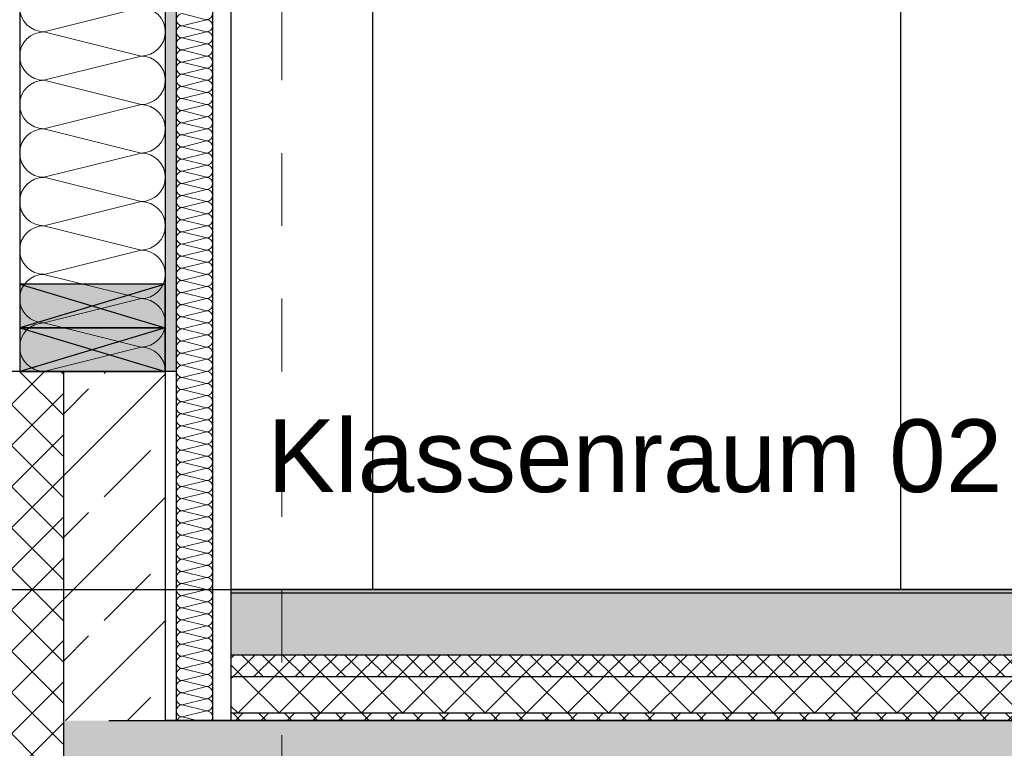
# Model space of a CAD drawing. Header units: metres. Extents: x -12 to 57.2, y -22.2 to 2.8.
# Tile 11 of 126: x -0.4 to 1, y -10.4 to -9.4. Entities that reach past the tile are written whole.
import ezdxf

# ---------------------------------------------------------------- set-up
doc = ezdxf.new("R2010")
doc.units = ezdxf.units.M
doc.header["$LTSCALE"] = 0.4
doc.header["$MEASUREMENT"] = 0
doc.linetypes.add('Raster', pattern=[0.2, 0.1, -0.05, 0, -0.05])
doc.layers.get('0').update_dxf_attribs({"color": 8, "lineweight": 9})
doc.layers.get('Defpoints').update_dxf_attribs({"color": 8, "lineweight": 9})
for name, color, linetype in [('Neubau__ GHIW - Perimeterdämmung', 8, 'Continuous'), ('Neubau__ GHIW - Sockel', 8, 'Continuous'), ('Neubau_A-Außenwände', 8, 'Continuous'), ('Neubau_A-Decken', 8, 'Continuous'), ('Neubau_A-Stützen', 8, 'Continuous'), ('Neubau_A-TB Wände', 8, 'Continuous'), ('Neubau_B-Bodenaufbau', 8, 'Continuous'), ('Neubau_R-Konstruktionsraster gross', 33, 'Continuous'), ('Neubau_S-Ausbesserung 2D_3D', 8, 'Continuous'), ('Neubau_T-Bemaßung', 8, 'Continuous'), ('Neubau_T-Text', 8, 'Continuous')]:
    doc.layers.add(name, color=color, linetype=linetype)
doc.styles.add('ERSTELLTER_STIL_2', font='arial.ttf')
doc.dimstyles.new('ERSTELLTER_STIL__1', dxfattribs={"dimtxt": 0.0875, "dimasz": 0.059375, "dimexe": 0.18, "dimexo": 0.0625, "dimgap": 0, "dimtad": 1, "dimzin": 0, "dimdsep": 46, "dimtxsty": 'ERSTELLTER_STIL_2', "dimblk": 'ARROWHEAD_6', "dimblk1": 'ARROWHEAD_6', "dimblk2": 'ARROWHEAD_6', "dimcen": 0.09, "dimclrd": 7, "dimclre": 7, "dimclrt": 7, "dimazin": 0, "dimtfac": 1, "dimtdec": 4, "dimtmove": 0, "dimatfit": 3, "dimfxl": 1, "dimtolj": 1, "dimtzin": 0, "dimarcsym": 0})
pattern_1 = [(45, (-2907.6834, -10.175), (-0.0848528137, 0.0848528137), []), (45, (-2907.72583, -10.13257), (-0.0848528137, 0.0848528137), [0.09, -0.03])]

# ---------------------------------------------------------------- blocks, each defined once
blk = doc.blocks.new('*X412', base_point=(-24191.6502, 0))
at = {"layer": 'Neubau_A-Außenwände', "color": 8, "linetype": 'Continuous', "lineweight": 9}
for p, q in [((-21284.1602, 0.8), (-21284.2935, 0.7667)), ((-21284.1602, 0.7333), (-21284.2935, 0.7667)), ((-21284.1602, 0.7333), (-21284.2935, 0.7)), ((-21284.1602, 0.6667), (-21284.2935, 0.7)), ((-21284.1602, 0.6667), (-21284.2935, 0.6333)), ((-21284.1602, 0.6), (-21284.2935, 0.6333)), ((-21284.1602, 0.6), (-21284.2935, 0.5667)), ((-21284.1602, 0.5333), (-21284.2935, 0.5667)), ((-21284.1602, 0.5333), (-21284.2935, 0.5)), ((-21284.1602, 0.4667), (-21284.2935, 0.5)), ((-21284.1602, 0.4667), (-21284.2935, 0.4333)), ((-21284.1602, 0.4), (-21284.2935, 0.4333)), ((-21284.1602, 0.4), (-21284.2935, 0.3667)), ((-21284.1602, 0.3333), (-21284.2935, 0.3667)), ((-21284.1602, 0.3333), (-21284.2935, 0.3))]:
    blk.add_line(p, q, dxfattribs=at)
for centre, start, end in [((-21284.2935, 0.8), 180, 270), ((-21284.1602, 0.7667), 0, 90), ((-21284.2935, 0.7333), 90, 180), ((-21284.1602, 0.7667), 270, 0), ((-21284.2935, 0.7333), 180, 270), ((-21284.1602, 0.7), 0, 90), ((-21284.2935, 0.6667), 90, 180), ((-21284.1602, 0.7), 270, 0), ((-21284.2935, 0.6667), 180, 270), ((-21284.1602, 0.6333), 0, 90), ((-21284.2935, 0.6), 90, 180), ((-21284.1602, 0.6333), 270, 0), ((-21284.2935, 0.6), 180, 270), ((-21284.1602, 0.5667), 0, 90), ((-21284.2935, 0.5333), 90, 180), ((-21284.1602, 0.5667), 270, 0), ((-21284.2935, 0.5333), 180, 270), ((-21284.1602, 0.5), 0, 90), ((-21284.2935, 0.4667), 90, 180), ((-21284.1602, 0.5), 270, 0), ((-21284.2935, 0.4667), 180, 270), ((-21284.1602, 0.4333), 0, 90), ((-21284.2935, 0.4), 90, 180), ((-21284.1602, 0.4333), 270, 0), ((-21284.2935, 0.4), 180, 270), ((-21284.1602, 0.3667), 0, 90), ((-21284.2935, 0.3333), 90, 180), ((-21284.1602, 0.3667), 270, 0), ((-21284.2935, 0.3333), 180, 270), ((-21284.1602, 0.3), 0.0542, 90)]:
    blk.add_arc(centre, 0.0333, start, end, dxfattribs=at)
blk = doc.blocks.new('*X434', base_point=(-24191.6502, 0))
at = {"layer": 'Neubau_A-TB Wände', "color": 8, "linetype": 'Continuous', "lineweight": 9}
for p, q in [((-21284.0702, 0.7833), (-21284.1035, 0.7917)), ((-21284.0702, 0.7833), (-21284.1035, 0.775)), ((-21284.0702, 0.7667), (-21284.1035, 0.775)), ((-21284.0702, 0.7667), (-21284.1035, 0.7583)), ((-21284.0702, 0.75), (-21284.1035, 0.7583)), ((-21284.0702, 0.75), (-21284.1035, 0.7417)), ((-21284.0702, 0.7333), (-21284.1035, 0.7417)), ((-21284.0702, 0.7333), (-21284.1035, 0.725)), ((-21284.0702, 0.7167), (-21284.1035, 0.725)), ((-21284.0702, 0.7167), (-21284.1035, 0.7083)), ((-21284.0702, 0.7), (-21284.1035, 0.7083)), ((-21284.0702, 0.7), (-21284.1035, 0.6917)), ((-21284.0702, 0.6833), (-21284.1035, 0.6917)), ((-21284.0702, 0.6833), (-21284.1035, 0.675)), ((-21284.0702, 0.6667), (-21284.1035, 0.675)), ((-21284.0702, 0.6667), (-21284.1035, 0.6583)), ((-21284.0702, 0.65), (-21284.1035, 0.6583)), ((-21284.0702, 0.65), (-21284.1035, 0.6417)), ((-21284.0702, 0.6333), (-21284.1035, 0.6417)), ((-21284.0702, 0.6333), (-21284.1035, 0.625)), ((-21284.0702, 0.6167), (-21284.1035, 0.625)), ((-21284.0702, 0.6167), (-21284.1035, 0.6083)), ((-21284.0702, 0.6), (-21284.1035, 0.6083)), ((-21284.0702, 0.6), (-21284.1035, 0.5917)), ((-21284.0702, 0.5833), (-21284.1035, 0.5917)), ((-21284.0702, 0.5833), (-21284.1035, 0.575)), ((-21284.0702, 0.5667), (-21284.1035, 0.575)), ((-21284.0702, 0.5667), (-21284.1035, 0.5583)), ((-21284.0702, 0.55), (-21284.1035, 0.5583)), ((-21284.0702, 0.55), (-21284.1035, 0.5417)), ((-21284.0702, 0.5333), (-21284.1035, 0.5417)), ((-21284.0702, 0.5333), (-21284.1035, 0.525)), ((-21284.0702, 0.5167), (-21284.1035, 0.525)), ((-21284.0702, 0.5167), (-21284.1035, 0.5083)), ((-21284.0702, 0.5), (-21284.1035, 0.5083)), ((-21284.0702, 0.5), (-21284.1035, 0.4917)), ((-21284.0702, 0.4833), (-21284.1035, 0.4917)), ((-21284.0702, 0.4833), (-21284.1035, 0.475)), ((-21284.0702, 0.4667), (-21284.1035, 0.475)), ((-21284.0702, 0.4667), (-21284.1035, 0.4583)), ((-21284.0702, 0.45), (-21284.1035, 0.4583)), ((-21284.0702, 0.45), (-21284.1035, 0.4417)), ((-21284.0702, 0.4333), (-21284.1035, 0.4417)), ((-21284.0702, 0.4333), (-21284.1035, 0.425)), ((-21284.0702, 0.4167), (-21284.1035, 0.425)), ((-21284.0702, 0.4167), (-21284.1035, 0.4083)), ((-21284.0702, 0.4), (-21284.1035, 0.4083)), ((-21284.0702, 0.4), (-21284.1035, 0.3917)), ((-21284.0702, 0.3833), (-21284.1035, 0.3917)), ((-21284.0702, 0.3833), (-21284.1035, 0.375)), ((-21284.0702, 0.3667), (-21284.1035, 0.375)), ((-21284.0702, 0.3667), (-21284.1035, 0.3583)), ((-21284.0702, 0.35), (-21284.1035, 0.3583)), ((-21284.0702, 0.35), (-21284.1035, 0.3417)), ((-21284.0702, 0.3333), (-21284.1035, 0.3417)), ((-21284.0702, 0.3333), (-21284.1035, 0.325)), ((-21284.0702, 0.3167), (-21284.1035, 0.325)), ((-21284.0702, 0.3167), (-21284.1035, 0.3083)), ((-21284.0702, 0.3), (-21284.1035, 0.3083)), ((-21284.0702, 0.3), (-21284.1035, 0.2917)), ((-21284.0702, 0.2833), (-21284.1035, 0.2917)), ((-21284.0702, 0.2833), (-21284.1035, 0.275)), ((-21284.0702, 0.2667), (-21284.1035, 0.275)), ((-21284.0702, 0.2667), (-21284.1035, 0.2583)), ((-21284.0702, 0.25), (-21284.1035, 0.2583)), ((-21284.0702, 0.25), (-21284.1035, 0.2417)), ((-21284.0702, 0.2333), (-21284.1035, 0.2417)), ((-21284.0702, 0.2333), (-21284.1035, 0.225)), ((-21284.0702, 0.2167), (-21284.1035, 0.225)), ((-21284.0702, 0.2167), (-21284.1035, 0.2083)), ((-21284.0702, 0.2), (-21284.1035, 0.2083)), ((-21284.0702, 0.2), (-21284.1035, 0.1917)), ((-21284.0702, 0.1833), (-21284.1035, 0.1917)), ((-21284.0702, 0.1833), (-21284.1035, 0.175)), ((-21284.0702, 0.1667), (-21284.1035, 0.175)), ((-21284.0702, 0.1667), (-21284.1035, 0.1583)), ((-21284.0702, 0.15), (-21284.1035, 0.1583)), ((-21284.0702, 0.15), (-21284.1035, 0.1417)), ((-21284.0702, 0.1333), (-21284.1035, 0.1417)), ((-21284.0702, 0.1333), (-21284.1035, 0.125)), ((-21284.0702, 0.1167), (-21284.1035, 0.125)), ((-21284.0702, 0.1167), (-21284.1035, 0.1083)), ((-21284.0702, 0.1), (-21284.1035, 0.1083)), ((-21284.0702, 0.1), (-21284.1035, 0.0917)), ((-21284.0702, 0.0833), (-21284.1035, 0.0917)), ((-21284.0702, 0.0833), (-21284.1035, 0.075)), ((-21284.0702, 0.0667), (-21284.1035, 0.075)), ((-21284.0702, 0.0667), (-21284.1035, 0.0583)), ((-21284.0702, 0.05), (-21284.1035, 0.0583)), ((-21284.0702, 0.05), (-21284.1035, 0.0417)), ((-21284.0702, 0.0333), (-21284.1035, 0.0417)), ((-21284.0702, 0.0333), (-21284.1035, 0.025)), ((-21284.0702, 0.0167), (-21284.1035, 0.025)), ((-21284.0702, 0.0167), (-21284.1035, 0.0083)), ((-21284.0702, 0), (-21284.1035, 0.0083)), ((-21284.0702, 0), (-21284.1035, -0.0083)), ((-21284.0702, -0.0167), (-21284.1035, -0.0083)), ((-21284.0702, -0.0167), (-21284.1035, -0.025)), ((-21284.0702, -0.0333), (-21284.1035, -0.025)), ((-21284.0702, -0.0333), (-21284.1035, -0.0417)), ((-21284.0702, -0.05), (-21284.1035, -0.0417)), ((-21284.0702, -0.05), (-21284.1035, -0.0583)), ((-21284.0702, -0.0667), (-21284.1035, -0.0583)), ((-21284.0702, -0.0667), (-21284.1035, -0.075)), ((-21284.0702, -0.0833), (-21284.1035, -0.075)), ((-21284.0702, -0.0833), (-21284.1035, -0.0917)), ((-21284.0702, -0.1), (-21284.1035, -0.0917)), ((-21284.0702, -0.1), (-21284.1035, -0.1083)), ((-21284.0702, -0.1167), (-21284.1035, -0.1083)), ((-21284.0702, -0.1167), (-21284.1035, -0.125)), ((-21284.0702, -0.1333), (-21284.1035, -0.125)), ((-21284.0702, -0.1333), (-21284.1035, -0.1417)), ((-21284.0702, -0.15), (-21284.1035, -0.1417)), ((-21284.0702, -0.15), (-21284.1035, -0.1583)), ((-21284.0702, -0.1667), (-21284.1035, -0.1583)), ((-21284.0702, -0.1667), (-21284.1035, -0.175)), ((-21284.0835, -0.18), (-21284.1035, -0.175))]:
    blk.add_line(p, q, dxfattribs=at)
for centre, start, end in [((-21284.1035, 0.7833), 90, 180), ((-21284.0702, 0.7917), 270, 0), ((-21284.1035, 0.7833), 180, 270), ((-21284.1035, 0.7667), 90, 180), ((-21284.0702, 0.775), 0, 90), ((-21284.0702, 0.775), 270, 0), ((-21284.1035, 0.7667), 180, 270), ((-21284.1035, 0.75), 90, 180), ((-21284.0702, 0.7583), 0, 90), ((-21284.0702, 0.7583), 270, 0), ((-21284.1035, 0.75), 180, 270), ((-21284.0702, 0.7417), 0, 90), ((-21284.1035, 0.7333), 90, 180), ((-21284.1035, 0.7333), 180, 270), ((-21284.0702, 0.7417), 270, 0), ((-21284.0702, 0.725), 0, 90), ((-21284.1035, 0.7167), 90, 180), ((-21284.1035, 0.7167), 180, 270), ((-21284.0702, 0.725), 270, 0), ((-21284.0702, 0.7083), 0, 90), ((-21284.1035, 0.7), 90, 180), ((-21284.0702, 0.7083), 270, 0), ((-21284.1035, 0.7), 180, 270), ((-21284.1035, 0.6833), 90, 180), ((-21284.0702, 0.6917), 0, 90), ((-21284.0702, 0.6917), 270, 0), ((-21284.1035, 0.6833), 180, 270), ((-21284.0702, 0.675), 0, 90), ((-21284.1035, 0.6667), 90, 180), ((-21284.1035, 0.6667), 180, 270), ((-21284.0702, 0.675), 270, 0), ((-21284.0702, 0.6583), 0, 90), ((-21284.1035, 0.65), 90, 180), ((-21284.1035, 0.65), 180, 270), ((-21284.0702, 0.6583), 270, 0), ((-21284.0702, 0.6417), 0, 90), ((-21284.1035, 0.6333), 90, 180), ((-21284.0702, 0.6417), 270, 0), ((-21284.1035, 0.6333), 180, 270), ((-21284.1035, 0.6167), 90, 180), ((-21284.0702, 0.625), 0, 90), ((-21284.0702, 0.625), 270, 0), ((-21284.1035, 0.6167), 180, 270), ((-21284.0702, 0.6083), 0, 90), ((-21284.1035, 0.6), 90, 180), ((-21284.1035, 0.6), 180, 270), ((-21284.0702, 0.6083), 270, 0), ((-21284.0702, 0.5917), 0, 90), ((-21284.1035, 0.5833), 90, 180), ((-21284.1035, 0.5833), 180, 270), ((-21284.0702, 0.5917), 270, 0), ((-21284.0702, 0.575), 0, 90), ((-21284.1035, 0.5667), 90, 180), ((-21284.0702, 0.575), 270, 0), ((-21284.1035, 0.5667), 180, 270), ((-21284.1035, 0.55), 90, 180), ((-21284.0702, 0.5583), 0, 90), ((-21284.0702, 0.5583), 270, 0), ((-21284.1035, 0.55), 180, 270), ((-21284.1035, 0.5333), 90, 180), ((-21284.0702, 0.5417), 0, 90), ((-21284.0702, 0.5417), 270, 0), ((-21284.1035, 0.5333), 180, 270), ((-21284.0702, 0.525), 0, 90), ((-21284.1035, 0.5167), 90, 180), ((-21284.1035, 0.5167), 180, 270), ((-21284.0702, 0.525), 270, 0), ((-21284.0702, 0.5083), 0, 90), ((-21284.1035, 0.5), 90, 180), ((-21284.0702, 0.5083), 270, 0), ((-21284.1035, 0.5), 180, 270), ((-21284.1035, 0.4833), 90, 180), ((-21284.0702, 0.4917), 0, 90), ((-21284.0702, 0.4917), 270, 0), ((-21284.1035, 0.4833), 180, 270), ((-21284.1035, 0.4667), 90, 180), ((-21284.0702, 0.475), 0, 90), ((-21284.0702, 0.475), 270, 0), ((-21284.1035, 0.4667), 180, 270), ((-21284.0702, 0.4583), 0, 90), ((-21284.1035, 0.45), 90, 180), ((-21284.1035, 0.45), 180, 270), ((-21284.0702, 0.4583), 270, 0), ((-21284.0702, 0.4417), 0, 90), ((-21284.1035, 0.4333), 90, 180), ((-21284.1035, 0.4333), 180, 270), ((-21284.0702, 0.4417), 270, 0), ((-21284.0702, 0.425), 0, 90), ((-21284.1035, 0.4167), 90, 180), ((-21284.0702, 0.425), 270, 0), ((-21284.1035, 0.4167), 180, 270), ((-21284.1035, 0.4), 90, 180), ((-21284.0702, 0.4083), 0, 90), ((-21284.0702, 0.4083), 270, 0), ((-21284.1035, 0.4), 180, 270), ((-21284.0702, 0.3917), 0, 90), ((-21284.1035, 0.3833), 90, 180), ((-21284.1035, 0.3833), 180, 270), ((-21284.0702, 0.3917), 270, 0), ((-21284.0702, 0.375), 0, 90), ((-21284.1035, 0.3667), 90, 180), ((-21284.1035, 0.3667), 180, 270), ((-21284.0702, 0.375), 270, 0), ((-21284.0702, 0.3583), 0, 90), ((-21284.1035, 0.35), 90, 180), ((-21284.0702, 0.3583), 270, 0), ((-21284.1035, 0.35), 180, 270), ((-21284.1035, 0.3333), 90, 180), ((-21284.0702, 0.3417), 0, 90), ((-21284.0702, 0.3417), 270, 0), ((-21284.1035, 0.3333), 180, 270), ((-21284.1035, 0.3167), 90, 180), ((-21284.0702, 0.325), 0, 90), ((-21284.0702, 0.325), 270, 0), ((-21284.1035, 0.3167), 180, 270), ((-21284.0702, 0.3083), 0, 90), ((-21284.1035, 0.3), 90, 180), ((-21284.1035, 0.3), 180, 270), ((-21284.0702, 0.3083), 270, 0), ((-21284.0702, 0.2917), 0, 90), ((-21284.1035, 0.2833), 90, 180), ((-21284.0702, 0.2917), 270, 0), ((-21284.1035, 0.2833), 180, 270), ((-21284.1035, 0.2667), 90, 180), ((-21284.0702, 0.275), 0, 90), ((-21284.0702, 0.275), 270, 0), ((-21284.1035, 0.2667), 180, 270), ((-21284.1035, 0.25), 90, 180), ((-21284.0702, 0.2583), 0, 90), ((-21284.0702, 0.2583), 270, 0), ((-21284.1035, 0.25), 180, 270), ((-21284.0702, 0.2417), 0, 90), ((-21284.1035, 0.2333), 90, 180), ((-21284.1035, 0.2333), 180, 270), ((-21284.0702, 0.2417), 270, 0), ((-21284.0702, 0.225), 0, 90), ((-21284.1035, 0.2167), 90, 180), ((-21284.1035, 0.2167), 180, 270), ((-21284.0702, 0.225), 270, 0), ((-21284.0702, 0.2083), 0, 90), ((-21284.1035, 0.2), 90, 180), ((-21284.0702, 0.2083), 270, 0), ((-21284.1035, 0.2), 180, 270), ((-21284.1035, 0.1833), 90, 180), ((-21284.0702, 0.1917), 0, 90), ((-21284.0702, 0.1917), 270, 0), ((-21284.1035, 0.1833), 180, 270), ((-21284.0702, 0.175), 0, 90), ((-21284.1035, 0.1667), 90, 180), ((-21284.1035, 0.1667), 180, 270), ((-21284.0702, 0.175), 270, 0), ((-21284.0702, 0.1583), 0, 90), ((-21284.1035, 0.15), 90, 180), ((-21284.1035, 0.15), 180, 270), ((-21284.0702, 0.1583), 270, 0), ((-21284.0702, 0.1417), 0, 90), ((-21284.1035, 0.1333), 90, 180), ((-21284.0702, 0.1417), 270, 0), ((-21284.1035, 0.1333), 180, 270), ((-21284.1035, 0.1167), 90, 180), ((-21284.0702, 0.125), 0, 90), ((-21284.0702, 0.125), 270, 0), ((-21284.1035, 0.1167), 180, 270), ((-21284.1035, 0.1), 90, 180), ((-21284.0702, 0.1083), 0, 90), ((-21284.0702, 0.1083), 270, 0), ((-21284.1035, 0.1), 180, 270), ((-21284.0702, 0.0917), 0, 90), ((-21284.1035, 0.0833), 90, 180), ((-21284.1035, 0.0833), 180, 270), ((-21284.0702, 0.0917), 270, 0), ((-21284.0702, 0.075), 0, 90), ((-21284.1035, 0.0667), 90, 180), ((-21284.0702, 0.075), 270, 0), ((-21284.1035, 0.0667), 180, 270), ((-21284.1035, 0.05), 90, 180), ((-21284.0702, 0.0583), 0, 90), ((-21284.0702, 0.0583), 270, 0), ((-21284.1035, 0.05), 180, 270), ((-21284.1035, 0.0333), 90, 180), ((-21284.0702, 0.0417), 0, 90), ((-21284.0702, 0.0417), 270, 0), ((-21284.1035, 0.0333), 180, 270), ((-21284.0702, 0.025), 0, 90), ((-21284.1035, 0.0167), 90, 180), ((-21284.1035, 0.0167), 180, 270), ((-21284.0702, 0.025), 270, 0), ((-21284.0702, 0.0083), 0, 90), ((-21284.1035, 0), 90, 180), ((-21284.0702, 0.0083), 270, 0), ((-21284.1035, 0), 180, 270), ((-21284.1035, -0.0167), 90, 180), ((-21284.0702, -0.0083), 0, 90), ((-21284.0702, -0.0083), 270, 0), ((-21284.1035, -0.0167), 180, 270), ((-21284.1035, -0.0333), 90, 180), ((-21284.0702, -0.025), 0, 90), ((-21284.0702, -0.025), 270, 0), ((-21284.1035, -0.0333), 180, 270), ((-21284.0702, -0.0417), 0, 90), ((-21284.1035, -0.05), 90, 180), ((-21284.1035, -0.05), 180, 270), ((-21284.0702, -0.0417), 270, 0), ((-21284.0702, -0.0583), 0, 90), ((-21284.1035, -0.0667), 90, 180), ((-21284.1035, -0.0667), 180, 270), ((-21284.0702, -0.0583), 270, 0), ((-21284.0702, -0.075), 0, 90), ((-21284.1035, -0.0833), 90, 180), ((-21284.0702, -0.075), 270, 0), ((-21284.1035, -0.0833), 180, 270), ((-21284.1035, -0.1), 90, 180), ((-21284.0702, -0.0917), 0, 90), ((-21284.0702, -0.0917), 270, 0), ((-21284.1035, -0.1), 180, 270), ((-21284.0702, -0.1083), 0, 90), ((-21284.1035, -0.1167), 90, 180), ((-21284.1035, -0.1167), 180, 270), ((-21284.0702, -0.1083), 270, 0), ((-21284.0702, -0.125), 0, 90), ((-21284.1035, -0.1333), 90, 180), ((-21284.1035, -0.1333), 180, 270), ((-21284.0702, -0.125), 270, 0), ((-21284.0702, -0.1417), 0, 90), ((-21284.1035, -0.15), 90, 180), ((-21284.0702, -0.1417), 270, 0), ((-21284.1035, -0.15), 180, 270), ((-21284.1035, -0.1667), 90, 180), ((-21284.0702, -0.1583), 0, 90), ((-21284.0702, -0.1583), 270, 0), ((-21284.1035, -0.1667), 180, 270), ((-21284.1035, -0.1833), 90, 156.4218), ((-21284.0702, -0.175), 0, 90), ((-21284.0702, -0.175), 323.1301, 0)]:
    blk.add_arc(centre, 0.00833, start, end, dxfattribs=at)
blk = doc.blocks.new('ARROWHEAD_6')
at = {"color": 0, "linetype": 'Continuous', "lineweight": 0}
for p, q in [((-0.5, -0.5), (0.5, 0.5)), ((0, 0), (-1, 0))]:
    blk.add_line(p, q, dxfattribs=at)
blk = doc.blocks.new('*D556')
at = {"layer": 'Defpoints', "color": 0, "linetype": 'Continuous', "transparency": 16777216}
for p in [(-0.3, -10.355), (2.4794, -10.355), (-0.3, -10.655)]:
    blk.add_point(p, dxfattribs=at)
at = {"layer": 'Neubau_T-Bemaßung', "linetype": 'Continuous', "lineweight": -2, "transparency": 16777216}
for p, q in [((2.4794, -10.2956), (2.4794, -10.2363)), ((-0.2375, -10.355), (2.6594, -10.355)), ((2.4794, -10.355), (2.4794, -10.3917)), ((2.4794, -10.655), (2.4794, -10.6186)), ((-0.2375, -10.655), (2.6594, -10.655)), ((2.4794, -10.7144), (2.4794, -10.7738))]:
    blk.add_line(p, q, dxfattribs=at)
at = {"layer": 'Neubau_T-Bemaßung', "linetype": 'Continuous', "lineweight": -2, "transparency": 16777216, "xscale": 0.059375, "yscale": 0.059375, "zscale": 0.059375}
for p, rotation in [((2.4794, -10.355), 270), ((2.4794, -10.655), 90)]:
    blk.add_blockref('ARROWHEAD_6', p, dxfattribs=dict(at, rotation=rotation))
at = {"layer": 'Neubau_T-Bemaßung', "linetype": 'Continuous', "transparency": 16777216, "insert": (2.4794, -10.5051), "char_height": 0.0875, "attachment_point": 5, "rotation": 90, "style": 'ERSTELLTER_STIL_2'}
blk.add_mtext('\\A1;0.30', dxfattribs=at)
blk = doc.blocks.new('*D557')
at = {"layer": 'Defpoints', "color": 0, "linetype": 'Continuous', "transparency": 16777216}
for p in [(2.4794, -6.495), (22.625, -6.495), (-0.3, -10.355)]:
    blk.add_point(p, dxfattribs=at)
at = {"layer": 'Neubau_T-Bemaßung', "linetype": 'Continuous', "lineweight": -2, "transparency": 16777216}
for p, q in [((22.5625, -6.495), (2.2994, -6.495)), ((2.4794, -6.5544), (2.4794, -8.3149)), ((2.4794, -10.2956), (2.4794, -8.5421)), ((-0.2375, -10.355), (2.6594, -10.355))]:
    blk.add_line(p, q, dxfattribs=at)
at = {"layer": 'Neubau_T-Bemaßung', "linetype": 'Continuous', "lineweight": -2, "transparency": 16777216, "xscale": 0.059375, "yscale": 0.059375, "zscale": 0.059375}
for p, rotation in [((2.4794, -6.495), 90), ((2.4794, -10.355), 270)]:
    blk.add_blockref('ARROWHEAD_6', p, dxfattribs=dict(at, rotation=rotation))
at = {"layer": 'Neubau_T-Bemaßung', "linetype": 'Continuous', "transparency": 16777216, "insert": (2.4794, -8.4285), "char_height": 0.0875, "attachment_point": 5, "rotation": 90, "style": 'ERSTELLTER_STIL_2'}
blk.add_mtext('\\A1;3.86', dxfattribs=at)
blk = doc.blocks.new('*D562')
at = {"layer": 'Defpoints', "color": 0, "linetype": 'Continuous', "transparency": 16777216}
for p in [(-0.3, -10.355), (42.301, -10.355), (42.4914, -10.655)]:
    blk.add_point(p, dxfattribs=at)
at = {"layer": 'Neubau_T-Bemaßung', "linetype": 'Continuous', "lineweight": -2, "transparency": 16777216}
for p, q in [((42.301, -10.2956), (42.301, -10.2363)), ((-0.2375, -10.355), (42.481, -10.355)), ((42.301, -10.355), (42.301, -10.3917)), ((42.301, -10.655), (42.301, -10.6186)), ((42.4289, -10.655), (42.121, -10.655)), ((42.301, -10.7144), (42.301, -10.7737))]:
    blk.add_line(p, q, dxfattribs=at)
at = {"layer": 'Neubau_T-Bemaßung', "linetype": 'Continuous', "lineweight": -2, "transparency": 16777216, "xscale": 0.059375, "yscale": 0.059375, "zscale": 0.059375}
for p, rotation in [((42.301, -10.355), 270), ((42.301, -10.655), 90)]:
    blk.add_blockref('ARROWHEAD_6', p, dxfattribs=dict(at, rotation=rotation))
at = {"layer": 'Neubau_T-Bemaßung', "linetype": 'Continuous', "transparency": 16777216, "insert": (42.301, -10.5051), "char_height": 0.0875, "attachment_point": 5, "rotation": 90, "style": 'ERSTELLTER_STIL_2'}
blk.add_mtext('\\A1;0.30', dxfattribs=at)
blk = doc.blocks.new('*D563')
at = {"layer": 'Defpoints', "color": 0, "linetype": 'Continuous', "transparency": 16777216}
for p in [(22.625, -6.495), (42.301, -6.495), (-0.3, -10.355)]:
    blk.add_point(p, dxfattribs=at)
at = {"layer": 'Neubau_T-Bemaßung', "linetype": 'Continuous', "lineweight": -2, "transparency": 16777216}
for p, q in [((22.6875, -6.495), (42.481, -6.495)), ((42.301, -6.5544), (42.301, -8.3149)), ((42.301, -10.2956), (42.301, -8.5421)), ((-0.2375, -10.355), (42.481, -10.355))]:
    blk.add_line(p, q, dxfattribs=at)
at = {"layer": 'Neubau_T-Bemaßung', "linetype": 'Continuous', "lineweight": -2, "transparency": 16777216, "xscale": 0.059375, "yscale": 0.059375, "zscale": 0.059375}
for p, rotation in [((42.301, -6.495), 90), ((42.301, -10.355), 270)]:
    blk.add_blockref('ARROWHEAD_6', p, dxfattribs=dict(at, rotation=rotation))
at = {"layer": 'Neubau_T-Bemaßung', "linetype": 'Continuous', "transparency": 16777216, "insert": (42.301, -8.4285), "char_height": 0.0875, "attachment_point": 5, "rotation": 90, "style": 'ERSTELLTER_STIL_2'}
blk.add_mtext('\\A1;3.86', dxfattribs=at)
blk = doc.blocks.new('*D570')
at = {"layer": 'Defpoints', "color": 0, "linetype": 'Continuous', "transparency": 16777216}
for p in [(-0.3, -10.355), (23.9206, -10.355), (-0.3, -10.655)]:
    blk.add_point(p, dxfattribs=at)
at = {"layer": 'Neubau_T-Bemaßung', "linetype": 'Continuous', "lineweight": -2, "transparency": 16777216}
for p, q in [((23.9206, -10.2956), (23.9206, -10.2363)), ((-0.2375, -10.355), (24.1006, -10.355)), ((23.9206, -10.355), (23.9206, -10.3917)), ((23.9206, -10.655), (23.9206, -10.6186)), ((-0.2375, -10.655), (24.1006, -10.655)), ((23.9206, -10.7144), (23.9206, -10.7738))]:
    blk.add_line(p, q, dxfattribs=at)
at = {"layer": 'Neubau_T-Bemaßung', "linetype": 'Continuous', "lineweight": -2, "transparency": 16777216, "xscale": 0.059375, "yscale": 0.059375, "zscale": 0.059375}
for p, rotation in [((23.9206, -10.355), 270), ((23.9206, -10.655), 90)]:
    blk.add_blockref('ARROWHEAD_6', p, dxfattribs=dict(at, rotation=rotation))
at = {"layer": 'Neubau_T-Bemaßung', "linetype": 'Continuous', "transparency": 16777216, "insert": (23.9206, -10.5051), "char_height": 0.0875, "attachment_point": 5, "rotation": 90, "style": 'ERSTELLTER_STIL_2'}
blk.add_mtext('\\A1;0.30', dxfattribs=at)
blk = doc.blocks.new('*D571')
at = {"layer": 'Defpoints', "color": 0, "linetype": 'Continuous', "transparency": 16777216}
for p in [(22.625, -6.495), (23.9206, -6.495), (-0.3, -10.355)]:
    blk.add_point(p, dxfattribs=at)
at = {"layer": 'Neubau_T-Bemaßung', "linetype": 'Continuous', "lineweight": -2, "transparency": 16777216}
for p, q in [((22.6875, -6.495), (24.1006, -6.495)), ((23.9206, -6.5544), (23.9206, -8.3149)), ((23.9206, -10.2956), (23.9206, -8.5421)), ((-0.2375, -10.355), (24.1006, -10.355))]:
    blk.add_line(p, q, dxfattribs=at)
at = {"layer": 'Neubau_T-Bemaßung', "linetype": 'Continuous', "lineweight": -2, "transparency": 16777216, "xscale": 0.059375, "yscale": 0.059375, "zscale": 0.059375}
for p, rotation in [((23.9206, -6.495), 90), ((23.9206, -10.355), 270)]:
    blk.add_blockref('ARROWHEAD_6', p, dxfattribs=dict(at, rotation=rotation))
at = {"layer": 'Neubau_T-Bemaßung', "linetype": 'Continuous', "transparency": 16777216, "insert": (23.9206, -8.4285), "char_height": 0.0875, "attachment_point": 5, "rotation": 90, "style": 'ERSTELLTER_STIL_2'}
blk.add_mtext('\\A1;3.86', dxfattribs=at)
blk = doc.blocks.new('*D641')
at = {"layer": 'Defpoints', "color": 0, "linetype": 'Continuous', "transparency": 16777216}
for p in [(-0.3, -10.355), (2.1294, -10.355), (-0.3, -10.655)]:
    blk.add_point(p, dxfattribs=at)
at = {"layer": 'Neubau_T-Bemaßung', "linetype": 'Continuous', "lineweight": -2, "transparency": 16777216}
for p, q in [((2.1294, -10.2956), (2.1294, -10.2363)), ((-0.2375, -10.355), (2.3094, -10.355)), ((2.1294, -10.355), (2.1294, -10.3917)), ((2.1294, -10.655), (2.1294, -10.6186)), ((-0.2375, -10.655), (2.3094, -10.655)), ((2.1294, -10.7144), (2.1294, -10.7738))]:
    blk.add_line(p, q, dxfattribs=at)
at = {"layer": 'Neubau_T-Bemaßung', "linetype": 'Continuous', "lineweight": -2, "transparency": 16777216, "xscale": 0.059375, "yscale": 0.059375, "zscale": 0.059375}
for p, rotation in [((2.1294, -10.355), 270), ((2.1294, -10.655), 90)]:
    blk.add_blockref('ARROWHEAD_6', p, dxfattribs=dict(at, rotation=rotation))
at = {"layer": 'Neubau_T-Bemaßung', "linetype": 'Continuous', "transparency": 16777216, "insert": (2.1294, -10.5051), "char_height": 0.0875, "attachment_point": 5, "rotation": 90, "style": 'ERSTELLTER_STIL_2'}
blk.add_mtext('\\A1;0.30', dxfattribs=at)
blk = doc.blocks.new('*D642')
at = {"layer": 'Defpoints', "color": 0, "linetype": 'Continuous', "transparency": 16777216}
for p in [(-10.662, -10.175), (2.0157, -10.175), (-0.3, -10.355)]:
    blk.add_point(p, dxfattribs=at)
at = {"layer": 'Neubau_T-Bemaßung', "linetype": 'Continuous', "lineweight": -2, "transparency": 16777216}
for p, q in [((2.0157, -10.175), (2.0157, -10.0772)), ((-10.5995, -10.175), (2.1957, -10.175)), ((2.0157, -10.2956), (2.0157, -10.2344)), ((-0.2375, -10.355), (2.1957, -10.355))]:
    blk.add_line(p, q, dxfattribs=at)
at = {"layer": 'Neubau_T-Bemaßung', "linetype": 'Continuous', "lineweight": -2, "transparency": 16777216, "xscale": 0.059375, "yscale": 0.059375, "zscale": 0.059375}
for p, rotation in [((2.0157, -10.175), 90), ((2.0157, -10.355), 270)]:
    blk.add_blockref('ARROWHEAD_6', p, dxfattribs=dict(at, rotation=rotation))
at = {"layer": 'Neubau_T-Bemaßung', "linetype": 'Continuous', "transparency": 16777216, "insert": (2.1294, -10.0772), "char_height": 0.0875, "attachment_point": 5, "rotation": 90, "style": 'ERSTELLTER_STIL_2'}
blk.add_mtext('\\A1;0.18', dxfattribs=at)
blk = doc.blocks.new('*D643')
at = {"layer": 'Defpoints', "color": 0, "linetype": 'Continuous', "transparency": 16777216}
for p in [(2.1294, -7.175), (4.09, -7.175), (-10.662, -10.175)]:
    blk.add_point(p, dxfattribs=at)
at = {"layer": 'Neubau_T-Bemaßung', "linetype": 'Continuous', "lineweight": -2, "transparency": 16777216}
for p, q in [((4.0275, -7.175), (1.9494, -7.175)), ((2.1294, -7.2344), (2.1294, -8.565)), ((2.1294, -10.1156), (2.1294, -8.792)), ((-10.5995, -10.175), (2.3094, -10.175))]:
    blk.add_line(p, q, dxfattribs=at)
at = {"layer": 'Neubau_T-Bemaßung', "linetype": 'Continuous', "lineweight": -2, "transparency": 16777216, "xscale": 0.059375, "yscale": 0.059375, "zscale": 0.059375}
for p, rotation in [((2.1294, -7.175), 90), ((2.1294, -10.175), 270)]:
    blk.add_blockref('ARROWHEAD_6', p, dxfattribs=dict(at, rotation=rotation))
at = {"layer": 'Neubau_T-Bemaßung', "linetype": 'Continuous', "transparency": 16777216, "insert": (2.1294, -8.6785), "char_height": 0.0875, "attachment_point": 5, "rotation": 90, "style": 'ERSTELLTER_STIL_2'}
blk.add_mtext('\\A1;3.00', dxfattribs=at)
blk = doc.blocks.new('*D585')
at = {"layer": 'Defpoints', "color": 0, "linetype": 'Continuous', "transparency": 16777216}
for p in [(-0.3, -10.355), (42.0645, -10.355), (39.2051, -10.655)]:
    blk.add_point(p, dxfattribs=at)
at = {"layer": 'Neubau_T-Bemaßung', "linetype": 'Continuous', "lineweight": -2, "transparency": 16777216}
for p, q in [((-0.2375, -10.355), (42.2445, -10.355)), ((42.0645, -10.4144), (42.0645, -10.5956)), ((39.2676, -10.655), (42.2445, -10.655)), ((42.0645, -10.655), (42.0645, -10.7531))]:
    blk.add_line(p, q, dxfattribs=at)
at = {"layer": 'Neubau_T-Bemaßung', "linetype": 'Continuous', "lineweight": -2, "transparency": 16777216, "xscale": 0.059375, "yscale": 0.059375, "zscale": 0.059375}
for p, rotation in [((42.0645, -10.355), 90), ((42.0645, -10.655), 270)]:
    blk.add_blockref('ARROWHEAD_6', p, dxfattribs=dict(at, rotation=rotation))
at = {"layer": 'Neubau_T-Bemaßung', "linetype": 'Continuous', "transparency": 16777216, "insert": (41.951, -10.7531), "char_height": 0.0875, "attachment_point": 5, "rotation": 90, "style": 'ERSTELLTER_STIL_2'}
blk.add_mtext('\\A1;0.30', dxfattribs=at)
blk = doc.blocks.new('*D586')
at = {"layer": 'Defpoints', "color": 0, "linetype": 'Continuous', "transparency": 16777216}
for p in [(-10.662, -10.175), (42.0648, -10.175), (-0.3, -10.355)]:
    blk.add_point(p, dxfattribs=at)
at = {"layer": 'Neubau_T-Bemaßung', "linetype": 'Continuous', "lineweight": -2, "transparency": 16777216}
for p, q in [((-10.5995, -10.175), (42.2448, -10.175)), ((42.0648, -10.2344), (42.0648, -10.2956)), ((-0.2375, -10.355), (42.2448, -10.355)), ((42.0648, -10.355), (42.0648, -10.4531))]:
    blk.add_line(p, q, dxfattribs=at)
at = {"layer": 'Neubau_T-Bemaßung', "linetype": 'Continuous', "lineweight": -2, "transparency": 16777216, "xscale": 0.059375, "yscale": 0.059375, "zscale": 0.059375}
for p, rotation in [((42.0648, -10.175), 90), ((42.0648, -10.355), 270)]:
    blk.add_blockref('ARROWHEAD_6', p, dxfattribs=dict(at, rotation=rotation))
at = {"layer": 'Neubau_T-Bemaßung', "linetype": 'Continuous', "transparency": 16777216, "insert": (41.951, -10.4531), "char_height": 0.0875, "attachment_point": 5, "rotation": 90, "style": 'ERSTELLTER_STIL_2'}
blk.add_mtext('\\A1;0.18', dxfattribs=at)
blk = doc.blocks.new('*D587')
at = {"layer": 'Defpoints', "color": 0, "linetype": 'Continuous', "transparency": 16777216}
for p in [(4.09, -7.175), (41.951, -7.175), (-10.662, -10.175)]:
    blk.add_point(p, dxfattribs=at)
at = {"layer": 'Neubau_T-Bemaßung', "linetype": 'Continuous', "lineweight": -2, "transparency": 16777216}
for p, q in [((4.1525, -7.175), (42.131, -7.175)), ((41.951, -7.2344), (41.951, -8.6318)), ((41.951, -10.1156), (41.951, -8.8587)), ((-10.5995, -10.175), (42.131, -10.175))]:
    blk.add_line(p, q, dxfattribs=at)
at = {"layer": 'Neubau_T-Bemaßung', "linetype": 'Continuous', "lineweight": -2, "transparency": 16777216, "xscale": 0.059375, "yscale": 0.059375, "zscale": 0.059375}
for p, rotation in [((41.951, -7.175), 90), ((41.951, -10.175), 270)]:
    blk.add_blockref('ARROWHEAD_6', p, dxfattribs=dict(at, rotation=rotation))
at = {"layer": 'Neubau_T-Bemaßung', "linetype": 'Continuous', "transparency": 16777216, "insert": (41.951, -8.7452), "char_height": 0.0875, "attachment_point": 5, "rotation": 90, "style": 'ERSTELLTER_STIL_2'}
blk.add_mtext('\\A1;3.00', dxfattribs=at)
blk = doc.blocks.new('*D602')
at = {"layer": 'Defpoints', "color": 0, "linetype": 'Continuous', "transparency": 16777216}
for p in [(-0.3, -10.355), (23.5706, -10.355), (23.6318, -10.655)]:
    blk.add_point(p, dxfattribs=at)
at = {"layer": 'Neubau_T-Bemaßung', "linetype": 'Continuous', "lineweight": -2, "transparency": 16777216}
for p, q in [((23.5706, -10.2956), (23.5706, -10.2363)), ((-0.2375, -10.355), (23.7506, -10.355)), ((23.5706, -10.355), (23.5706, -10.3917)), ((23.5706, -10.655), (23.5706, -10.6186)), ((23.5693, -10.655), (23.3906, -10.655)), ((23.5706, -10.7144), (23.5706, -10.7738))]:
    blk.add_line(p, q, dxfattribs=at)
at = {"layer": 'Neubau_T-Bemaßung', "linetype": 'Continuous', "lineweight": -2, "transparency": 16777216, "xscale": 0.059375, "yscale": 0.059375, "zscale": 0.059375}
for p, rotation in [((23.5706, -10.355), 270), ((23.5706, -10.655), 90)]:
    blk.add_blockref('ARROWHEAD_6', p, dxfattribs=dict(at, rotation=rotation))
at = {"layer": 'Neubau_T-Bemaßung', "linetype": 'Continuous', "transparency": 16777216, "insert": (23.5706, -10.5051), "char_height": 0.0875, "attachment_point": 5, "rotation": 90, "style": 'ERSTELLTER_STIL_2'}
blk.add_mtext('\\A1;0.30', dxfattribs=at)
blk = doc.blocks.new('*D603')
at = {"layer": 'Defpoints', "color": 0, "linetype": 'Continuous', "transparency": 16777216}
for p in [(-10.662, -10.175), (23.4568, -10.175), (-0.3, -10.355)]:
    blk.add_point(p, dxfattribs=at)
at = {"layer": 'Neubau_T-Bemaßung', "linetype": 'Continuous', "lineweight": -2, "transparency": 16777216}
for p, q in [((23.4568, -10.175), (23.4568, -10.0772)), ((-10.5995, -10.175), (23.6368, -10.175)), ((23.4568, -10.2956), (23.4568, -10.2344)), ((-0.2375, -10.355), (23.6368, -10.355))]:
    blk.add_line(p, q, dxfattribs=at)
at = {"layer": 'Neubau_T-Bemaßung', "linetype": 'Continuous', "lineweight": -2, "transparency": 16777216, "xscale": 0.059375, "yscale": 0.059375, "zscale": 0.059375}
for p, rotation in [((23.4568, -10.175), 90), ((23.4568, -10.355), 270)]:
    blk.add_blockref('ARROWHEAD_6', p, dxfattribs=dict(at, rotation=rotation))
at = {"layer": 'Neubau_T-Bemaßung', "linetype": 'Continuous', "transparency": 16777216, "insert": (23.5706, -10.0772), "char_height": 0.0875, "attachment_point": 5, "rotation": 90, "style": 'ERSTELLTER_STIL_2'}
blk.add_mtext('\\A1;0.18', dxfattribs=at)
blk = doc.blocks.new('*D604')
at = {"layer": 'Defpoints', "color": 0, "linetype": 'Continuous', "transparency": 16777216}
for p in [(22.85, -6.825), (23.5706, -6.825), (-10.662, -10.175)]:
    blk.add_point(p, dxfattribs=at)
at = {"layer": 'Neubau_T-Bemaßung', "linetype": 'Continuous', "lineweight": -2, "transparency": 16777216}
for p, q in [((22.9125, -6.825), (23.7506, -6.825)), ((23.5706, -6.8844), (23.5706, -8.3896)), ((23.5706, -10.1156), (23.5706, -8.6174)), ((-10.5995, -10.175), (23.7506, -10.175))]:
    blk.add_line(p, q, dxfattribs=at)
at = {"layer": 'Neubau_T-Bemaßung', "linetype": 'Continuous', "lineweight": -2, "transparency": 16777216, "xscale": 0.059375, "yscale": 0.059375, "zscale": 0.059375}
for p, rotation in [((23.5706, -6.825), 90), ((23.5706, -10.175), 270)]:
    blk.add_blockref('ARROWHEAD_6', p, dxfattribs=dict(at, rotation=rotation))
at = {"layer": 'Neubau_T-Bemaßung', "linetype": 'Continuous', "transparency": 16777216, "insert": (23.5706, -8.5035), "char_height": 0.0875, "attachment_point": 5, "rotation": 90, "style": 'ERSTELLTER_STIL_2'}
blk.add_mtext('\\A1;3.35', dxfattribs=at)

msp = doc.modelspace()

# ---------------------------------------------------------------- hatches: boundary and pattern name
at = {"layer": 'Neubau__ GHIW - Perimeterdämmung', "linetype": 'Continuous'}
h = msp.add_hatch(dxfattribs=at)
h.set_pattern_fill('DÄMMUNG__HART_1_0002', color=256, style=0, pattern_type=2)
h.set_pattern_definition([(135, (-2907.6834, -10.175), (0.02828427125, 0.02828427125), []), (225, (-2907.6834, -10.175), (-0.02828427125, 0.02828427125), [])])
h.paths.add_polyline_path([(-0.44, -10.355), (-0.44, -10.655), (-0.3, -10.655), (-0.3, -9.875), (-0.44, -9.875)])
at = {"layer": 'Neubau__ GHIW - Sockel', "linetype": 'Continuous'}
h = msp.add_hatch(dxfattribs=at)
h.set_pattern_fill('BETON__STAHLBETON_0002', color=256, style=0, pattern_type=2)
h.set_pattern_definition(pattern_1)
h.paths.add_polyline_path([(-0.3, -10.355), (-0.16, -10.355), (-0.16, -9.875), (-0.3, -9.875)])
at = {"layer": 'Neubau_A-Außenwände', "linetype": 'Continuous'}
msp.add_hatch(color=256, dxfattribs=at).paths.add_polyline_path([(-0.145, -7.375), (-0.16, -7.375), (-0.16, -9.875), (-0.145, -9.875)])
at = {"layer": 'Neubau_A-Decken', "linetype": 'Continuous'}
h = msp.add_hatch(dxfattribs=at)
h.set_pattern_fill('BETON__STAHLBETON_0002', color=256, style=0, pattern_type=2)
h.set_pattern_definition(pattern_1)
h.paths.add_polyline_path([(-0.3, -10.355), (-0.3, -10.655), (28.1091, -10.655), (28.1091, -10.36), (27.9591, -10.36), (27.9591, -10.355)])
at = {"layer": 'Neubau_B-Bodenaufbau', "linetype": 'Continuous'}
msp.add_hatch(color=256, dxfattribs=at).paths.add_polyline_path([(-0.07, -10.18), (8.325, -10.18), (8.325, -10.175), (-0.07, -10.175)])
h = msp.add_hatch(dxfattribs=at)
h.set_pattern_fill('BETON__UNBEWEHRT_0002', color=256, style=0, pattern_type=2)
h.set_pattern_definition([(45, (-2907.6834, -10.175), (-0.0353553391, 0.0353553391), [0.0375, -0.0125]), (45, (-2907.6834, -10.139645), (-0.0353553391, 0.0353553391), [0.0375, -0.0125])])
h.paths.add_polyline_path([(-0.07, -10.18), (-0.07, -10.265), (8.325, -10.265), (8.325, -10.18)])
h = msp.add_hatch(dxfattribs=at)
h.set_pattern_fill('DÄMMUNG__HART_2_0002', color=256, style=0, pattern_type=2)
h.set_pattern_definition([(45, (-2907.6834, -10.175), (-0.01414213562, 0.01414213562), []), (135, (-2907.6834, -10.175), (0.01414213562, 0.01414213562), [])])
h.paths.add_polyline_path([(-0.07, -10.265), (-0.07, -10.295), (8.325, -10.295), (8.325, -10.265)])
h = msp.add_hatch(dxfattribs=at)
h.set_pattern_fill('DÄMMUNG__HART_1_0002', color=256, style=0, pattern_type=2)
h.set_pattern_definition([(45, (-2907.6834, -10.175), (-0.02828427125, 0.02828427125), []), (135, (-2907.6834, -10.175), (0.02828427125, 0.02828427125), [])])
h.paths.add_polyline_path([(-0.07, -10.295), (-0.07, -10.345), (8.325, -10.345), (8.325, -10.295)])
h = msp.add_hatch(dxfattribs=at)
h.set_pattern_fill('GUßASPHALT_0002', color=256, style=0, pattern_type=2)
h.set_pattern_definition([(45, (-2907.6834, -10.175), (-0.01767766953, 0.01767766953), []), (135, (-2907.6834, -10.175), (0.01767766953, 0.01767766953), [])])
h.paths.add_polyline_path([(-0.07, -10.355), (8.325, -10.355), (8.325, -10.345), (-0.07, -10.345)])
at = {"layer": 'Neubau_S-Ausbesserung 2D_3D', "linetype": 'Continuous'}
for points in [[(-0.16, -9.755), (-0.36, -9.755), (-0.36, -9.815), (-0.16, -9.815)], [(-0.16, -9.815), (-0.36, -9.815), (-0.36, -9.875), (-0.16, -9.875)]]:
    msp.add_hatch(color=256, dxfattribs=at).paths.add_polyline_path(points)

# ---------------------------------------------------------------- linework, layer by layer
at = {"layer": 'Neubau__ GHIW - Perimeterdämmung', "linetype": 'Continuous', "flags": 128}
for points in [[(-0.3, -9.875), (-0.36, -9.875), (-0.38, -9.875), (-0.44, -9.875)], [(-0.3, -9.875), (-0.3, -10.355), (-0.3, -10.655)]]:
    msp.add_lwpolyline(points, dxfattribs=at)
at = {"layer": 'Neubau__ GHIW - Sockel', "linetype": 'Continuous'}
for q in [(-0.3, -9.875), (-0.16, -10.355)]:
    msp.add_line((-0.16, -9.875), q, dxfattribs=at)
at = {"layer": 'Neubau_A-Außenwände', "linetype": 'Continuous'}
for p, q in [((-0.36, -7.375), (-0.36, -9.875)), ((-0.16, -7.375), (-0.16, -9.875)), ((-0.145, -9.875), (-0.16, -9.875))]:
    msp.add_line(p, q, dxfattribs=at)
at = {"layer": 'Neubau_A-Decken', "linetype": 'Continuous'}
msp.add_line((-0.145, -10.355), (-0.16, -10.355), dxfattribs=at)
at = {"layer": 'Neubau_A-Decken', "linetype": 'Continuous', "flags": 128}
msp.add_lwpolyline([(24.61, -10.355), (24.56, -10.355), (24.5475, -10.355), (24.535, -10.355), (24.235, -10.355), (21.195, -10.355), (20.62, -10.355), (20.6075, -10.355), (20.595, -10.355), (20.495, -10.355), (20.4825, -10.355), (20.47, -10.355), (12.075, -10.355), (8.325, -10.355), (-0.07, -10.355), (-0.0825, -10.355), (-0.095, -10.355), (-0.145, -10.355)], dxfattribs=at)
at = {"layer": 'Neubau_A-Stützen', "linetype": 'Continuous'}
msp.add_line((0.125, -10.175), (0.125, -7.175), dxfattribs=at)
at = {"layer": 'Neubau_A-TB Wände', "linetype": 'Continuous'}
for p, q in [((-0.095, -6.495), (-0.095, -10.355)), ((-0.07, -7.175), (-0.07, -10.175)), ((-0.145, -7.375), (-0.145, -9.875)), ((0.85, -10.175), (0.85, -7.375)), ((-0.145, -9.875), (-0.145, -10.355))]:
    msp.add_line(p, q, dxfattribs=at)
at = {"layer": 'Neubau_A-TB Wände', "linetype": 'Continuous', "flags": 128}
msp.add_lwpolyline([(-0.07, -10.175), (-0.07, -10.18), (-0.07, -10.265), (-0.07, -10.295), (-0.07, -10.345), (-0.07, -10.355)], dxfattribs=at)
at = {"layer": 'Neubau_B-Bodenaufbau', "linetype": 'Continuous'}
for p, q in [((8.325, -10.18), (-0.07, -10.18)), ((8.325, -10.265), (-0.07, -10.265)), ((8.325, -10.295), (-0.07, -10.295)), ((8.325, -10.345), (-0.07, -10.345))]:
    msp.add_line(p, q, dxfattribs=at)
at = {"layer": 'Neubau_B-Bodenaufbau', "linetype": 'Continuous', "flags": 128}
msp.add_lwpolyline([(8.325, -10.175), (8.2401, -10.175), (8.24, -10.175), (-0.07, -10.175)], dxfattribs=at)
at = {"layer": 'Neubau_R-Konstruktionsraster gross', "linetype": 'Raster', "lineweight": 9}
msp.add_line((0, -1.175), (0, -15.175), dxfattribs=at)
at = {"layer": 'Neubau_S-Ausbesserung 2D_3D', "linetype": 'Continuous'}
for p, q in [((-0.16, -9.755), (-0.36, -9.815)), ((-0.36, -9.755), (-0.16, -9.815)), ((-0.16, -9.815), (-0.36, -9.875)), ((-0.36, -9.815), (-0.16, -9.875))]:
    msp.add_line(p, q, dxfattribs=at)
at = {"layer": 'Neubau_S-Ausbesserung 2D_3D', "linetype": 'Continuous', "flags": 128}
for points in [[(-0.16, -9.755), (-0.36, -9.755), (-0.36, -9.815), (-0.16, -9.815)], [(-0.16, -9.815), (-0.36, -9.815), (-0.36, -9.875), (-0.16, -9.875)]]:
    msp.add_lwpolyline(points, close=True, dxfattribs=at)

# ---------------------------------------------------------------- block references
at = {"layer": 'Neubau_A-Außenwände'}
msp.add_blockref('*X412', (-2907.6834, -10.175), dxfattribs=at)
at = {"layer": 'Neubau_A-TB Wände'}
msp.add_blockref('*X434', (-2907.6834, -10.175), dxfattribs=at)

# ---------------------------------------------------------------- texts
at = {"layer": 'Neubau_T-Text', "linetype": 'Continuous', "insert": (-0.02, -10.0424), "char_height": 0.1, "attachment_point": 7, "style": 'ERSTELLTER_STIL_2'}
msp.add_mtext('\\A1;Klassenraum 02', dxfattribs=at)

# ---------------------------------------------------------------- dimensions: what is measured, and where the dimension line sits
at = {"layer": 'Neubau_T-Bemaßung', "linetype": 'Continuous'}
for base, p1, p2, picture, middle in [((2.4794, -6.495), (-0.3, -10.355), (22.625, -6.495), '*D557', (2.4794, -8.4285)), ((42.301, -6.495), (-0.3, -10.355), (22.625, -6.495), '*D563', (42.301, -8.4285)), ((23.9206, -6.495), (-0.3, -10.355), (22.625, -6.495), '*D571', (23.9206, -8.4285)), ((23.5706, -6.825), (-10.662, -10.175), (22.85, -6.825), '*D604', (23.5706, -8.5035)), ((2.1294, -7.175), (-10.662, -10.175), (4.09, -7.175), '*D643', (2.1294, -8.6785)), ((41.951, -7.175), (-10.662, -10.175), (4.09, -7.175), '*D587', (41.951, -8.7452)), ((2.0157, -10.175), (-0.3, -10.355), (-10.662, -10.175), '*D642', (2.1294, -10.0772)), ((23.4568, -10.175), (-0.3, -10.355), (-10.662, -10.175), '*D603', (23.5706, -10.0772)), ((42.0648, -10.175), (-0.3, -10.355), (-10.662, -10.175), '*D586', (41.951, -10.4531)), ((2.4794, -10.355), (-0.3, -10.655), (-0.3, -10.355), '*D556', (2.4794, -10.5051)), ((42.301, -10.355), (42.4914, -10.655), (-0.3, -10.355), '*D562', (42.301, -10.5051)), ((23.9206, -10.355), (-0.3, -10.655), (-0.3, -10.355), '*D570', (23.9206, -10.5051)), ((2.1294, -10.355), (-0.3, -10.655), (-0.3, -10.355), '*D641', (2.1294, -10.5051)), ((23.5706, -10.355), (23.6318, -10.655), (-0.3, -10.355), '*D602', (23.5706, -10.5051)), ((42.0645, -10.355), (39.2051, -10.655), (-0.3, -10.355), '*D585', (41.951, -10.7531))]:
    dim = msp.add_linear_dim(base=base, p1=p1, p2=p2, angle=90, dimstyle='ERSTELLTER_STIL__1', override={"dimclrd": 256, "dimclre": 256, "dimclrt": 256}, dxfattribs=at)
    dim.commit()
    dim.dimension.update_dxf_attribs({"geometry": picture, "text_midpoint": middle, "dimtype": 160, "text_rotation": 90})

doc.saveas('drawing.dxf')
